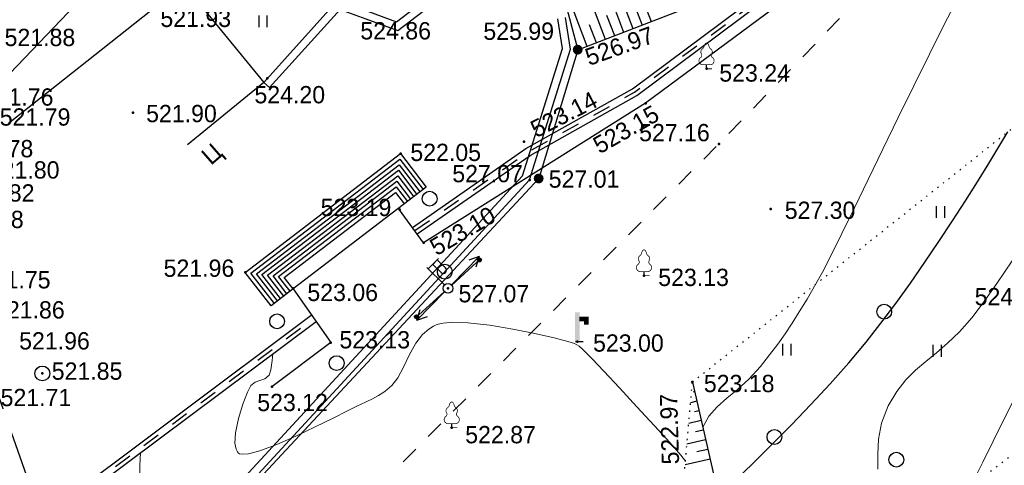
# Model space of a CAD drawing. Header units: millimetres. Extents: x 767170 to 66149698, y -983507 to 2493658.
# Tile 118 of 226: x 2038318 to 2088181, y -647647 to -625093. Entities that reach past the tile are written whole.
import ezdxf

# ---------------------------------------------------------------- set-up
doc = ezdxf.new("R2010")
doc.units = ezdxf.units.MM
for name, pattern in [('Д_ТРОТ_ТРУБА', [3, 1.5, -1.5]), ('ДОРОГИ_СТРОЯЩ', [9, 8, -1]), ('Контура низ откосов  Штриховая 0.1-0.5 - - - - - - -', [0.6, 0.1, -0.5])]:
    doc.linetypes.add(name, pattern=pattern)
for name, color, linetype in [('(004) Точки рельефа', 7, 'Continuous'), ('(004a) Точки рельефа (отк.)', 7, 'Continuous'), ('(007) Здания', 7, 'Continuous'), ('(013) Газ', 30, 'ИК_Газопровод -------г--------'), ('(022) Возд. Линии', 7, 'Continuous'), ('(025) Дорога', 7, 'Continuous'), ('(028) Гидротехн.', 7, 'Continuous'), ('(031) Горизонтали', 42, 'Continuous'), ('(035) Откосы', 7, 'Continuous'), ('(036) Растительность', 7, 'Continuous'), ('(038) Деревья', 7, 'Continuous'), ('(039) Земля', 7, 'Continuous'), ('(040) Ограда', 7, 'Continuous')]:
    doc.layers.add(name, color=color, linetype=linetype)
doc.layers.add('(032) Горизонтали утолщенные', color=32, linetype='Continuous', lineweight=30)
doc.styles.add('BM-431', font='txt')
doc.styles.add('D-431', font='txt')
doc.styles.add('S', font='txtwr', dxfattribs={"oblique": 15})
doc.styles.get("Standard").update_dxf_attribs({"font": 'isocpeui.ttf'})
doc.linetypes.add('GAZ_VOZDUSH', pattern='A,1,-2,["~",Standard,S=3,R=0,X=-1.5,Y=-1.5],-1,10', length=14)
doc.linetypes.add('ИК_Газопровод -------г--------', pattern='A,9,-0.6,["Г",Standard,S=1.2,R=0,X=0,Y=-0.6],-1.2', length=10.8)
doc.linetypes.add('ОГРАДА_БЕТ', pattern='A,4,["|",Standard,S=0.8,R=0,X=0,Y=-0.8],4', length=8)
doc.linetypes.add('ОТКОСЫ_НЕУКР', pattern='A,0.5,["|",Standard,S=1.2,R=0,X=0,Y=-1.2],1,["|",Standard,S=0.5,R=0,X=0,Y=-0.5],0.5', length=2)
doc.linetypes.add('ПОДПОРНАЯ СТЕНКА', pattern='A,2,["V",Standard,S=1.2,R=0,X=0,Y=-1.2],0.2,["V",Standard,S=0.8,R=0,X=0,Y=-0.8],0.25,["V",Standard,S=0.3,R=0,X=0,Y=-0.3],0.25', length=2.7)

# ---------------------------------------------------------------- blocks, each defined once
blk = doc.blocks.new('d')
at = {"layer": '(038) Деревья'}
blk.add_ellipse((0, 0), major_axis=(0.265, 0.265), ratio=1, start_param=5.497787, end_param=11.780972, dxfattribs=at)
blk = doc.blocks.new('I04010')
for p, q in [((-0.412273, 0.007146), (-0.412273, 1.207146)), ((0.387727, 1.207146), (0.387727, 0.007146))]:
    blk.add_line(p, q)
blk = doc.blocks.new('f-flat-7-flat-1')
at = {"layer": '(022) Возд. Линии'}
for points in [[(-1, 0.98), (-0.475, 1.516)], [(-0.179, 0.175), (-1.071, 1.05)]]:
    blk.add_lwpolyline(points, dxfattribs=at)
blk.add_lwpolyline([(-0.123, 0.803), (-0.123, 0.803, 0.414214), (-0.125, 1.033), (-0.545, 1.444), (-0.772, 1.212), (-0.353, 0.801, 0.414214)], format="xyb", close=True, dxfattribs=at)
blk.add_circle((0, 0), 0.25, dxfattribs=at)
blk = doc.blocks.new('S1-flat-8-flat-1')
at = {"layer": '(022) Возд. Линии'}
for p, q in [((0, 0), (-1.4, -1.428)), ((-1.4, -1.428), (-1.229, -0.896)), ((-1.4, -1.428), (-0.872, -1.246))]:
    blk.add_line(p, q, dxfattribs=at)
blk = doc.blocks.new('S2-flat-8-flat-1')
at = {"layer": '(022) Возд. Линии'}
for p, q in [((0, 0), (1.4, 1.428)), ((1.4, 1.428), (0.872, 1.246)), ((1.4, 1.428), (1.229, 0.896))]:
    blk.add_line(p, q, dxfattribs=at)
blk = doc.blocks.new('s3-flat-13-flat-1')
at = {"layer": '(022) Возд. Линии'}
h = blk.add_hatch(dxfattribs=at)
h.set_pattern_fill('ACET-2D-ACET-2D-ANSI31', color=256, scale=0.01, angle=42.107, style=0)
h.set_pattern_definition([(87.10704536, (-32343.111473, -79671.210726), (-0.031709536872, 0.001602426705), [])])
edge = h.paths.add_edge_path()
edge.add_arc((1.41, 1.274), 0.1, 0, 360)
blk.add_lwpolyline([(0, 0), (1.484, 1.341)], dxfattribs=at)
blk.add_circle((1.41, 1.274), 0.1, dxfattribs=at)
blk = doc.blocks.new('s4-flat-13-flat-1')
at = {"layer": '(022) Возд. Линии'}
h = blk.add_hatch(dxfattribs=at)
h.set_pattern_fill('ACET-2D-ACET-2D-ANSI31', color=256, scale=0.01, angle=222.107, style=0)
h.set_pattern_definition([(267.10704536, (-32342.741527, -79670.87637), (0.031709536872, -0.001602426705), [])])
edge = h.paths.add_edge_path()
edge.add_arc((-1.41, -1.274), 0.1, 0, 360)
blk.add_lwpolyline([(0, 0), (-1.484, -1.341)], dxfattribs=at)
blk.add_circle((-1.41, -1.274), 0.1, dxfattribs=at)
blk = doc.blocks.new('prov-s-flat-10-flat-1')
at = {"layer": '(022) Возд. Линии'}
for name, p in [('s3-flat-13-flat-1', (0.184, 0.166)), ('s4-flat-13-flat-1', (-0.186, -0.168))]:
    blk.add_blockref(name, p, dxfattribs=at)
blk = doc.blocks.new('d-flat-36-flat-1')
at = {"layer": '(038) Деревья'}
blk.add_ellipse((0, 0), major_axis=(0.265, 0.265), ratio=1, start_param=5.497787, end_param=11.780972, dxfattribs=at)
blk = doc.blocks.new('karagach-flat-38-flat-1')
at = {"layer": '(038) Деревья', "const_width": 0.0375}
for points in [[(-0.208, 1.009, 0.430853), (-0.255, 0.753, 0.548276)], [(-0.208, 1.009, 0.181567), (-0.117, 1.159, 0.303004)], [(0, 1.312, 0.246034), (-0.117, 1.159, 0.489079)], [(0, 1.312, -0.246034), (0.117, 1.159, -0.489079)], [(0.208, 1.009, -0.181567), (0.117, 1.159, -0.303004)], [(0.208, 1.009, -0.430853), (0.255, 0.753, -0.548276)], [(-0.315, 0.559, 0.626949), (-0.218, 0.206, 0.702465)], [(-0.315, 0.559, 0.383603), (-0.255, 0.753, 0.352912)], [(0.315, 0.559, -0.626949), (0.218, 0.206, -0.702465)], [(0.315, 0.559, -0.383603), (0.255, 0.753, -0.352912)]]:
    blk.add_lwpolyline(points, format="xyb", dxfattribs=at)
for points in [[(0, 0.206), (-0.218, 0.206)], [(0, 0), (0, 0.206)], [(0, 0.206), (0.218, 0.206)], [(0, 0), (0.281, 0)]]:
    blk.add_lwpolyline(points, dxfattribs=at)
at = {"layer": '(038) Деревья'}
blk.add_lwpolyline([(0, 0), (0, 0.206)], dxfattribs=at)
blk = doc.blocks.new('karagach-flat-11-flat-1-flat-1-flat-1')
at = {"layer": '(038) Деревья', "const_width": 0.0375}
for points in [[(-0.208, 1.009, 0.430853), (-0.255, 0.753, 0.548276)], [(-0.208, 1.009, 0.181567), (-0.117, 1.159, 0.303004)], [(0, 1.312, 0.246034), (-0.117, 1.159, 0.489079)], [(0, 1.312, -0.246034), (0.117, 1.159, -0.489079)], [(0.208, 1.009, -0.181567), (0.117, 1.159, -0.303004)], [(0.208, 1.009, -0.430853), (0.255, 0.753, -0.548276)], [(-0.315, 0.559, 0.626949), (-0.218, 0.206, 0.702465)], [(-0.315, 0.559, 0.383603), (-0.255, 0.753, 0.352912)], [(0.315, 0.559, -0.626949), (0.218, 0.206, -0.702465)], [(0.315, 0.559, -0.383603), (0.255, 0.753, -0.352912)]]:
    blk.add_lwpolyline(points, format="xyb", dxfattribs=at)
for points in [[(0, 0.206), (-0.218, 0.206)], [(0, 0), (0, 0.206)], [(0, 0.206), (0.218, 0.206)], [(0, 0), (0.281, 0)]]:
    blk.add_lwpolyline(points, dxfattribs=at)
at = {"layer": '(038) Деревья'}
blk.add_lwpolyline([(0, 0), (0, 0.206)], dxfattribs=at)
blk = doc.blocks.new('karagach-flat-31-flat-1-flat-1')
at = {"layer": '(038) Деревья', "const_width": 0.0375}
for points in [[(-0.208, 1.009, 0.430853), (-0.255, 0.753, 0.548276)], [(-0.208, 1.009, 0.181567), (-0.117, 1.159, 0.303004)], [(0, 1.312, 0.246034), (-0.117, 1.159, 0.489079)], [(0, 1.312, -0.246034), (0.117, 1.159, -0.489079)], [(0.208, 1.009, -0.181567), (0.117, 1.159, -0.303004)], [(0.208, 1.009, -0.430853), (0.255, 0.753, -0.548276)], [(-0.315, 0.559, 0.626949), (-0.218, 0.206, 0.702465)], [(-0.315, 0.559, 0.383603), (-0.255, 0.753, 0.352912)], [(0.315, 0.559, -0.626949), (0.218, 0.206, -0.702465)], [(0.315, 0.559, -0.383603), (0.255, 0.753, -0.352912)]]:
    blk.add_lwpolyline(points, format="xyb", dxfattribs=at)
for points in [[(0, 0.206), (-0.218, 0.206)], [(0, 0), (0, 0.206)], [(0, 0.206), (0.218, 0.206)], [(0, 0), (0.281, 0)]]:
    blk.add_lwpolyline(points, dxfattribs=at)
at = {"layer": '(038) Деревья'}
blk.add_lwpolyline([(0, 0), (0, 0.206)], dxfattribs=at)
blk = doc.blocks.new('I03040-flat-2-flat-1-flat-1')
at = {"layer": '(028) Гидротехн.'}
blk.add_line((0, 0), (0.4, 0), dxfattribs=at)
for points in [[(-0.025, -0.005), (0.225, -0.005), (-0.025, 1.475), (0.225, 1.475)], [(0.2, 1.26), (0.2, 1.01), (0.68, 1.26), (0.43, 1.01)], [(0.68, 1.26), (0.43, 1.01), (0.68, 0.845), (0.43, 0.845)]]:
    blk.add_trace(points, dxfattribs=at)
at = {"color": 4, "style": 'S', "oblique": 15}
blk.add_attdef('Z', (0.982, -0.055), '', height=1, dxfattribs=at)
blk = doc.blocks.new('A$C05d28b1e')
at = {"layer": '(013) Газ', "linetype": 'ByBlock'}
h = blk.add_hatch(color=0, dxfattribs=at)
edge = h.paths.add_edge_path()
edge.add_arc((33828, -29046), 250, 0, 360)
h = blk.add_hatch(color=0, dxfattribs=at)
edge = h.paths.add_edge_path()
edge.add_arc((31852, -35564), 250, 0, 360)
at = {"layer": '(004) Точки рельефа', "color": 7, "linetype": 'ByBlock', "lineweight": -2}
for p in [(33634, 15419), (30550, 13678), (4585, 13195), (24396, 11726), (18144, 11127), (18092, 8284), (19304, 6618), (10276, 5118), (30468, 4951), (12686, 4301), (14604, 1565), (27091, 1615), (32919, -434), (11624, -675), (20731, -2745), (33828, -29046), (18105, -30503), (40976, -33812), (31852, -35564), (43609, -37106), (27262, -41125)]:
    blk.add_point(p, dxfattribs=at)
at = {"layer": '(004a) Точки рельефа (отк.)', "color": 7, "linetype": 'ByBlock', "lineweight": -2}
for p in [(0, 0), (31392, -35637)]:
    blk.add_point(p, dxfattribs=at)
at = {"layer": '(007) Здания', "ltscale": 600}
blk.add_lwpolyline([(2606, -12012), (17930, -30698), (14064, -33868)], dxfattribs=at)
at = {"layer": '(013) Газ', "linetype": 'GAZ_VOZDUSH', "ltscale": 600, "flags": 128}
blk.add_lwpolyline([(139039, 153682), (138885, 152734), (135454, 145357), (130316, 142546), (115842, 109039), (104824, 79051), (99727, 68744), (82201, 34139), (52809, 3628), (56082, -3749), (32593, -24350), (33828, -29046), (31852, -35564), (-6995, -77251), (-10648, -79274), (-22017, -90450), (-29954, -94459), (-74554, -132816), (-76953, -135094)], dxfattribs=at)
at = {"layer": '(025) Дорога', "ltscale": 600}
for p, q in [((10558, 5082), (18106, 10847)), ((10840, 5045), (18069, 10566)), ((18069, 10566), (19126, 9183)), ((18106, 10847), (19284, 9304)), ((11122, 5009), (18031, 10286)), ((11403, 4972), (17994, 10006)), ((17994, 10006), (18808, 8940)), ((18031, 10286), (18967, 9061)), ((11685, 4936), (17956, 9725)), ((17956, 9725), (18649, 8819)), ((11966, 4899), (17919, 9445)), ((12248, 4862), (17881, 9165)), ((17881, 9165), (18331, 8576)), ((17919, 9445), (18490, 8697)), ((11752, 3548), (10558, 5082)), ((11909, 3669), (10840, 5045)), ((12067, 3790), (11122, 5009)), ((12225, 3912), (11403, 4972)), ((12383, 4035), (11685, 4936)), ((12541, 4157), (11966, 4899)), ((12699, 4280), (12248, 4862))]:
    blk.add_line(p, q, dxfattribs=at)
at = {"layer": '(025) Дорога', "linetype": 'Д_ТРОТ_ТРУБА', "ltscale": 600, "flags": 128}
blk.add_lwpolyline([(150815, 142076), (135921, 113311), (125552, 93370), (117383, 77821), (104208, 56333), (99627, 49152), (88708, 25275), (72217, 300), (60109, -13961), (40976, -33812), (21855, -53057), (7525, -67385), (-21145, -96032), (-41237, -115998), (-56020, -131074), (-73097, -148290), (-76079, -151266)], dxfattribs=at)
at = {"layer": '(025) Дорога', "ltscale": 600}
blk.add_lwpolyline([(10276, 5118), (18144, 11127), (19443, 9426), (12703, 4277), (11594, 3428), (10276, 5118)], dxfattribs=at)
at = {"layer": '(028) Гидротехн.', "ltscale": 600}
for points in [[(18749, 7396), (24490, 11379), (29877, 14402), (43402, 24495), (52791, 33697)], [(18977, 7068), (24703, 11039), (30096, 14066), (43663, 24191), (53071, 33411)], [(-505, -8109), (13859, 2628)], [(-68, -7283), (13619, 2948)], [(-2785, 641), (-2231, -1143), (-68, -7283)]]:
    blk.add_lwpolyline(points, dxfattribs=at)
at = {"layer": '(028) Гидротехн.', "color": 3, "linetype": 'Д_ТРОТ_ТРУБА', "ltscale": 600, "flags": 128}
for points in [[(18863, 7232), (24596, 11209), (29987, 14234), (43533, 24343), (52931, 33554)], [(-625, -7949), (13739, 2788)]]:
    blk.add_lwpolyline(points, dxfattribs=at)
at = {"layer": '(031) Горизонтали', "color": 42, "linetype": 'Continuous', "lineweight": 0, "ltscale": 600}
for points in [[(42311, -4837), (42306, -4091), (42337, -3327), (42487, -2518), (42839, -1637), (43273, -913), (43733, -329), (44220, 161), (44734, 603), (45275, 1043), (45844, 1527), (46440, 2101), (47063, 2811), (47644, 3577), (48341, 4559), (49116, 5692)], [(33444, -2719), (33444, -2719), (33756, -2156), (34167, -1687), (34655, -1258), (35199, -812), (35775, -292), (36364, 356), (36831, 947), (37238, 1487), (37609, 2007), (37966, 2539), (38332, 3116), (38728, 3768), (39177, 4528), (39502, 5123), (39945, 5990), (40490, 7089), (41119, 8377), (41815, 9810), (42560, 11348), (43338, 12947), (44130, 14566), (44921, 16162), (45693, 17692), (46428, 19115)], [(46976, -5748), (47219, -5298), (47626, -4495), (48156, -3432), (48764, -2201), (49409, -895), (50049, 393), (50639, 1571), (51139, 2546), (51505, 3224), (51694, 3513), (51822, 3556)], [(32564, -4448), (32326, -4137), (31769, -3499), (30995, -2645), (30111, -1684), (29220, -726), (28427, 120), (27837, 743), (27555, 1033), (27354, 1234), (27185, 1386), (26948, 1517), (26613, 1618), (25911, 1799), (24947, 2022), (23828, 2249), (22661, 2444), (21552, 2568), (20780, 2592), (20302, 2553), (20046, 2496), (19938, 2457), (19809, 2395), (19570, 2248), (19258, 1976), (18914, 1541), (18570, 933), (18282, 322), (18007, -218), (17702, -615), (17340, -915), (17024, -1124), (16710, -1287), (16356, -1448), (15918, -1651), (15450, -1888), (14720, -2259), (13820, -2706), (12840, -3170), (11872, -3594), (11005, -3917), (10445, -4064), (10134, -4090), (9989, -4060), (9938, -4029), (9884, -3974), (9806, -3826), (9753, -3523), (9783, -3007), (9935, -2272), (10157, -1547), (10386, -954), (10559, -613), (10772, -433), (11019, -352), (11268, -271), (11488, -93), (11576, 177), (11635, 655), (11668, 990)], [(4183, -9155), (4211, -9135), (4291, -9067), (4422, -8923), (4560, -8689), (4660, -8341), (4706, -7848), (4734, -7289), (4820, -6660), (4883, -6147), (4914, -5467), (4939, -4664), (4975, -4013)]]:
    blk.add_lwpolyline(points, dxfattribs=at)
at = {"layer": '(032) Горизонтали утолщенные', "color": 32, "linetype": 'Continuous', "lineweight": 30, "ltscale": 600}
blk.add_lwpolyline([(35388, -5127), (36130, -4399), (36991, -3545), (37931, -2595), (38912, -1578), (39895, -523), (40842, 541), (41713, 1584), (42463, 2541), (43213, 3543), (43958, 4576), (44691, 5626), (45404, 6678), (46091, 7718), (46746, 8731), (47360, 9704), (47927, 10621), (48441, 11469), (48894, 12233)], dxfattribs=at)
at = {"layer": '(035) Откосы', "ltscale": 600}
for p, q in [((33031, -921), (32952, -939)), ((33143, -1408), (32826, -1481)), ((33255, -1895), (33017, -1950)), ((33367, -2382), (32734, -2528)), ((33479, -2870), (33083, -2960)), ((33590, -3357), (32641, -3575)), ((33702, -3844), (33149, -3971)), ((33814, -4331), (32549, -4622)), ((36168, -25398), (37087, -27798)), ((35322, -25978), (36156, -28154)), ((37072, -26364), (37553, -27619)), ((34476, -26557), (35225, -28511)), ((36183, -26832), (36621, -27976)), ((33630, -27136), (34294, -28868)), ((35295, -27300), (35690, -28333)), ((34406, -27768), (34759, -28689))]:
    blk.add_line(p, q, dxfattribs=at)
at = {"layer": '(035) Откосы', "linetype": 'ОТКОСЫ_НЕУКР', "ltscale": 600}
for points in [[(-3144, 13637), (3538, 20617), (13070, 26067), (16560, 29702), (32147, 37578)], [(31313, 34229), (18232, 28730), (16486, 26110), (10621, 20343), (5487, 18347), (-1712, 12644)]]:
    blk.add_lwpolyline(points, dxfattribs=at)
at = {"layer": '(035) Откосы', "linetype": 'ПОДПОРНАЯ СТЕНКА', "ltscale": 600, "flags": 128}
for points in [[(52273, 35121), (54029, 33528), (44345, 23912), (30550, 13678), (19304, 6618), (18092, 8284)], [(12703, 4277), (14604, 1565), (11624, -675)]]:
    blk.add_lwpolyline(points, dxfattribs=at)
at = {"layer": '(035) Откосы', "linetype": 'Контура низ откосов  Штриховая 0.1-0.5 - - - - - - -', "ltscale": 600}
for points in [[(-36, -8697), (3116, -8932), (7060, -9755), (13475, -17705), (14467, -18764), (16214, -18009), (22972, -12715), (31760, -6970), (32500, -5170), (32919, -434)], [(21677, -26536), (33259, -17439), (44874, -7353), (53716, -601)]]:
    blk.add_lwpolyline(points, dxfattribs=at)
at = {"layer": '(035) Откосы', "ltscale": 600}
for points in [[(32919, -434), (34414, -6941), (14060, -20907), (13598, -20869), (13026, -20176), (6041, -11346), (2606, -12012)], [(33828, -29046), (39851, -26739), (48074, -18669), (54916, -12897)]]:
    blk.add_lwpolyline(points, dxfattribs=at)
at = {"layer": '(039) Земля', "linetype": 'Контура низ откосов  Штриховая 0.1-0.5 - - - - - - -', "ltscale": 600, "flags": 128}
blk.add_lwpolyline([(32919, -434), (66557, 26239), (55525, 32839), (54029, 33528)], dxfattribs=at)
at = {"layer": '(040) Ограда', "linetype": 'ОГРАДА_БЕТ', "ltscale": 600, "flags": 128}
for points in [[(17930, -30698), (21677, -26536), (23239, -27111), (24647, -27629), (27363, -25536), (34236, -22176), (54893, -4123), (55646, -3465), (55109, 338), (55109, 338), (51535, 3837), (52095, 4409)], [(13362, -54586), (31037, -35432), (33051, -28987), (32818, -27483)]]:
    blk.add_lwpolyline(points, dxfattribs=at)
at = {"layer": '(040) Ограда', "ltscale": 600, "flags": 128}
for points in [[(18227, -30965), (21793, -27005), (23101, -27486), (24716, -28081), (27575, -25878), (34459, -22512), (55156, -4424), (56072, -3624), (55486, 528), (52101, 3843)], [(18227, -30965), (17930, -30698)]]:
    blk.add_lwpolyline(points, dxfattribs=at)
at = {"layer": '(040) Ограда', "ltscale": 600}
blk.add_lwpolyline([(13656, -54857), (31392, -35637), (33461, -29018), (33213, -27422)], dxfattribs=at)
at = {"layer": '(022) Возд. Линии', "xscale": 1000, "yscale": 1000, "zscale": 1000}
for name, p in [('karagach-flat-11-flat-1-flat-1-flat-1', (33634, 15419)), ('karagach-flat-31-flat-1-flat-1', (30468, 4951)), ('I03040-flat-2-flat-1-flat-1', (26991, 1620)), ('d-flat-36-flat-1', (0, 0)), ('karagach-flat-38-flat-1', (20731, -2745)), ('prov-s-flat-10-flat-1', (27262, -41125)), ('f-flat-7-flat-1', (27262, -41125)), ('S2-flat-8-flat-1', (27435, -40949)), ('S1-flat-8-flat-1', (27086, -41305))]:
    blk.add_blockref(name, p, dxfattribs=at)
at = {"layer": '(036) Растительность', "linetype": 'Continuous', "xscale": 500, "yscale": 500, "zscale": 500}
for p in [(45483, 7872), (37708, 902), (45317, 845), (17899, -27917)]:
    blk.add_blockref('I04010', p, dxfattribs=at)
at = {"layer": '(038) Деревья', "linetype": 'Continuous', "xscale": 1000, "yscale": 1000, "zscale": 1000}
for p in [(19610, 8846), (20380, 5155), (42632, 3126), (11886, 2637), (14903, 523), (37075, -3213), (43246, -4365)]:
    blk.add_blockref('d', p, dxfattribs=at)
at = {"layer": '(004) Точки рельефа', "style": 'D-431'}
blk.add_text('523.10', height=875, rotation=30.5766, dxfattribs=at).set_placement((19963, 5929))
blk.add_text('523.13', height=875, dxfattribs=at).set_placement((15043, 1268))
at = {"layer": '(004) Точки рельефа', "linetype": 'ByBlock', "char_height": 875, "attachment_point": 4, "style": 'D-431'}
for s, insert in [('521.93', (5977, 17967)), ('521.88', (-1914, 17002)), ('523.24', (34280, 15202)), ('521.79', (-2159, 12975)), ('521.90', (5254, 13150)), ('522.05', (18635, 11184)), ('521.82', (-3979, 9130)), ('523.19', (14092, 8397)), ('521.96', (6140, 5322)), ('521.75', (-3165, 4735)), ('523.13', (31188, 4857)), ('523.06', (13419, 4096)), ('524.92', (47213, 3882)), ('521.96', (-1177, 1644)), ('523.00', (27888, 1534)), ('523.18', (33498, -514)), ('521.71', (-2115, -1223)), ('523.12', (10881, -1476)), ('522.87', (21413, -3104)), ('525.99', (29051, -28117)), ('524.20', (17458, -31329)), ('527.16', (36938, -33249)), ('527.01', (32360, -35600)), ('527.30', (44313, -37179)), ('527.07', (27794, -41403))]:
    blk.add_mtext(s, dxfattribs=dict(at, insert=insert))
for s, insert, rotation in [('523.14', (24819, 12291), 27.1642), ('523.15', (28005, 11459), 29.8754), ('522.97', (31816, -4606), 91.6741), ('526.97', (34260, -29467), 19.6606)]:
    blk.add_mtext(s, dxfattribs=dict(at, insert=insert, rotation=rotation))
at = {"layer": '(004a) Точки рельефа (отк.)', "linetype": 'ByBlock', "char_height": 875, "attachment_point": 4, "style": 'D-431'}
for s, insert in [('521.76', (-3019, 13987)), ('521.78', (-4039, 11372)), ('521.80', (-2711, 10296)), ('521.88', (-4524, 7791)), ('521.86', (-2448, 3213)), ('521.85', (474, 113)), ('524.86', (22820, -28096)), ('527.07', (27477, -35325))]:
    blk.add_mtext(s, dxfattribs=dict(at, insert=insert))
at = {"layer": '(025) Дорога', "linetype": 'ДОРОГИ_СТРОЯЩ', "style": 'BM-431'}
blk.add_text('Ц', height=875, rotation=41.2133, dxfattribs=at).set_placement((8538, 10505, -492))

msp = doc.modelspace()

# ---------------------------------------------------------------- block references
at = {"color": 5, "lineweight": 50}
msp.add_blockref('A$C05d28b1e', (2032748.06, -597565.05), dxfattribs=at)

# ---------------------------------------------------------------- next in the draw order: block references
msp.add_blockref('A$C05d28b1e', (2039466.73, -642998.3), dxfattribs=at)

doc.saveas('drawing.dxf')
